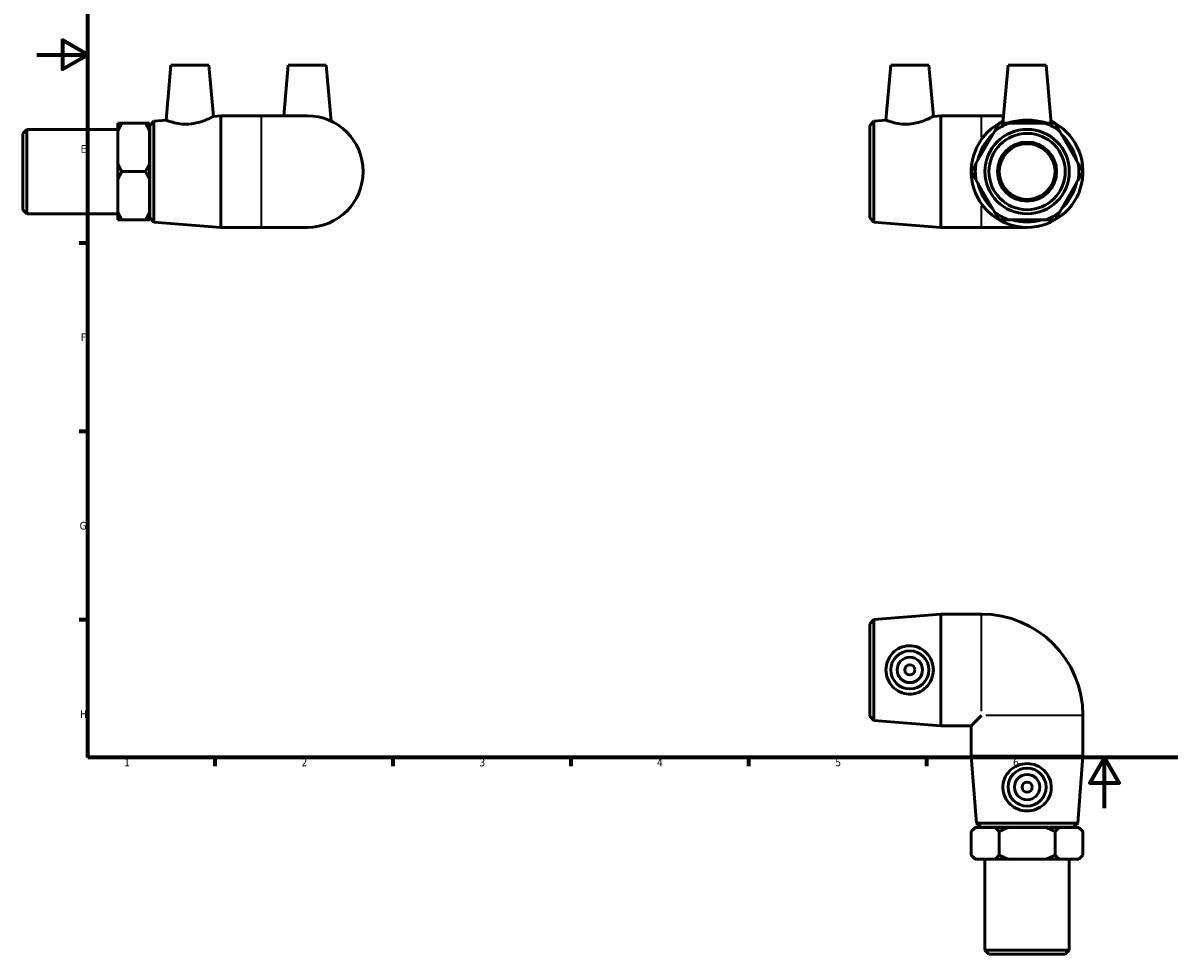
# Model space of a CAD drawing. Header units: millimetres. Extents: x -6 to 897, y -57 to 617.
# Tile 1 of 3: x -6 to 446, y -57 to 310. Entities that reach past the tile are written whole.
import ezdxf

# ---------------------------------------------------------------- set-up
doc = ezdxf.new("R2010")
doc.units = ezdxf.units.MM
for name, color, linetype, lineweight in [('Border (ANSI)', 7, 'Continuous', 70), ('Visible (ANSI)', 7, 'Continuous', 50), ('Visible Narrow (ANSI)', 7, 'Continuous', 35)]:
    doc.layers.add(name, color=color, linetype=linetype, lineweight=lineweight)
doc.styles.add('Note Text (ANSI)', font='tahoma.ttf')

# ---------------------------------------------------------------- blocks, each defined once
blk = doc.blocks.new('Borders Default Border')
at = {"layer": 'Border (ANSI)'}
for p, q in [((20, 222.75), (16.55, 222.75)), ((20, 148.5), (16.55, 148.5)), ((20, 74.25), (16.55, 74.25)), ((70.08, 20), (70.08, 16.55)), ((140.17, 20), (140.17, 16.55)), ((210.25, 20), (210.25, 16.55)), ((280.33, 20), (280.33, 16.55)), ((350.42, 20), (350.42, 16.55))]:
    blk.add_line(p, q, dxfattribs=at)
at = {"layer": 'Border (ANSI)', "flags": 128}
for points in [[(20, 20), (20, 574), (821, 574), (821, 20), (20, 20)], [(0, 297), (20, 297), (10, 302.77), (10, 291.23), (20, 297)], [(420.5, 0), (420.5, 20), (414.73, 10), (426.27, 10), (420.5, 20)]]:
    blk.add_lwpolyline(points, dxfattribs=at)
at = {"layer": 'Border (ANSI)', "color": 230, "true_color": 0xff0080, "char_height": 3.05, "attachment_point": 7, "style": 'Note Text (ANSI)'}
for s, insert in [('E', (17.21, 258.35)), ('F', (17.29, 184.1)), ('G', (16.81, 109.79)), ('H', (16.97, 35.6)), ('1', (34.35, 16.55)), ('2', (104.2, 16.55)), ('3', (174.26, 16.49)), ('4', (244.23, 16.55)), ('5', (314.48, 16.49)), ('6', (384.49, 16.49))]:
    blk.add_mtext(s, dxfattribs=dict(at, insert=insert))

msp = doc.modelspace()

# ---------------------------------------------------------------- linework, layer by layer
at = {"layer": 'Visible (ANSI)'}
for p, q in [((52.759, 292.927), (50.86, 271.23)), ((52.759, 292.927), (67.759, 292.927)), ((67.759, 292.927), (69.528, 272.697)), ((98.959, 292.927), (97.209, 272.927)), ((98.959, 292.927), (113.959, 292.927)), ((113.959, 292.927), (115.894, 270.801)), ((336.339, 292.927), (334.441, 271.23)), ((336.339, 292.927), (351.339, 292.927)), ((351.339, 292.927), (353.109, 272.697)), ((382.539, 292.927), (380.532, 269.98)), ((382.539, 292.927), (397.539, 292.927)), ((397.539, 292.927), (399.547, 269.98)), ((46.054, 270.853), (50.86, 271.23)), ((69.528, 272.697), (72.459, 272.927)), ((72.459, 228.927), (72.459, 272.927)), ((72.459, 272.927), (88.459, 272.927)), ((106.459, 272.927), (88.459, 272.927)), ((329.635, 270.853), (334.441, 271.23)), ((353.109, 272.697), (356.039, 272.927)), ((356.039, 228.927), (356.039, 272.927)), ((356.039, 272.927), (372.039, 272.927)), ((380.79, 272.927), (372.039, 272.927)), ((-5.541, 265.952), (-3.941, 267.552)), ((-3.941, 267.552), (-3.941, 234.303)), ((-3.941, 267.552), (31.859, 267.552)), ((31.859, 266.768), (31.859, 269.98)), ((31.859, 254.139), (31.859, 266.768)), ((33.459, 269.98), (42.759, 269.98)), ((44.359, 269.98), (44.359, 266.768)), ((44.359, 266.927), (44.459, 266.927)), ((44.359, 266.768), (44.359, 254.139)), ((44.459, 269.127), (46.054, 270.853)), ((44.459, 232.727), (44.459, 269.127)), ((46.054, 270.853), (46.054, 231.002)), ((328.039, 269.127), (329.635, 270.853)), ((328.039, 232.727), (328.039, 269.127)), ((329.635, 270.853), (329.635, 231.002)), ((377.185, 266.768), (369.894, 254.139)), ((397.331, 269.98), (382.748, 269.98)), ((410.185, 254.139), (402.894, 266.768)), ((-5.541, 235.903), (-5.541, 265.952)), ((31.859, 247.715), (31.859, 254.139)), ((44.359, 254.139), (44.359, 247.715)), ((33.459, 250.927), (42.759, 250.927)), ((31.859, 235.087), (31.859, 247.715)), ((44.359, 247.715), (44.359, 235.087)), ((369.894, 247.715), (377.185, 235.087)), ((402.894, 235.087), (410.185, 247.715)), ((-5.541, 235.903), (-3.941, 234.303)), ((31.859, 231.875), (31.859, 235.087)), ((44.359, 235.087), (44.359, 231.875)), ((44.359, 234.927), (44.459, 234.927)), ((-3.941, 234.303), (31.859, 234.303)), ((42.759, 231.875), (33.459, 231.875)), ((44.459, 232.727), (46.054, 231.002)), ((46.054, 231.002), (72.459, 228.927)), ((328.039, 232.727), (329.635, 231.002)), ((329.635, 231.002), (356.039, 228.927)), ((382.748, 231.875), (397.331, 231.875)), ((72.459, 228.927), (88.459, 228.927)), ((88.459, 228.927), (106.459, 228.927)), ((356.039, 228.927), (372.039, 228.927)), ((372.039, 228.927), (390.039, 228.927)), ((328.039, 72.729), (329.635, 74.454)), ((328.039, 36.329), (328.039, 72.729)), ((329.635, 74.454), (356.039, 76.529)), ((329.635, 74.454), (329.635, 34.603)), ((356.039, 32.529), (356.039, 76.529)), ((356.039, 76.529), (372.039, 76.529)), ((328.039, 36.329), (329.635, 34.603)), ((372.039, 36.529), (368.039, 32.529)), ((412.039, 20.529), (412.039, 36.529)), ((329.635, 34.603), (356.039, 32.529)), ((356.039, 32.529), (368.039, 32.529)), ((368.039, 20.529), (368.039, 32.529)), ((412.039, 20.529), (368.039, 20.529)), ((370.114, -5.876), (368.039, 20.529)), ((409.965, -5.876), (412.039, 20.529)), ((369.639, -7.571), (368.039, -9.171)), ((369.639, -7.571), (369.894, -7.571)), ((369.894, -7.571), (377.185, -7.571)), ((370.114, -5.876), (409.965, -5.876)), ((371.839, -7.471), (370.114, -5.876)), ((408.239, -7.471), (371.839, -7.471)), ((374.039, -7.571), (374.039, -7.471)), ((377.185, -7.571), (382.748, -7.571)), ((382.748, -7.571), (397.331, -7.571)), ((397.331, -7.571), (402.894, -7.571)), ((402.894, -7.571), (410.185, -7.571)), ((406.039, -7.571), (406.039, -7.471)), ((408.239, -7.471), (409.965, -5.876)), ((410.185, -7.571), (410.439, -7.571)), ((410.439, -7.571), (412.039, -9.171)), ((368.039, -9.171), (368.039, -18.471)), ((379.039, -9.171), (379.039, -18.471)), ((401.039, -18.471), (401.039, -9.171)), ((412.039, -18.471), (412.039, -9.171)), ((369.639, -20.071), (368.039, -18.471)), ((369.894, -20.071), (369.639, -20.071)), ((377.185, -20.071), (369.894, -20.071)), ((373.415, -55.871), (373.415, -20.071)), ((382.748, -20.071), (377.185, -20.071)), ((397.331, -20.071), (382.748, -20.071)), ((402.894, -20.071), (397.331, -20.071)), ((410.185, -20.071), (402.894, -20.071)), ((406.664, -55.871), (406.664, -20.071)), ((410.439, -20.071), (410.185, -20.071)), ((410.439, -20.071), (412.039, -18.471)), ((373.415, -55.871), (406.664, -55.871)), ((375.015, -57.471), (373.415, -55.871)), ((405.064, -57.471), (375.015, -57.471)), ((405.064, -57.471), (406.664, -55.871))]:
    msp.add_line(p, q, dxfattribs=at)
for centre, radius in [((390.039, 250.927), 16.625), ((390.039, 250.927), 15.024), ((390.039, 250.927), 11.637), ((390.039, 250.927), 11), ((343.839, 54.529), 7.5), ((343.839, 54.529), 5), ((343.839, 54.529), 2), ((390.039, 8.329), 7.5), ((390.039, 8.329), 5), ((390.039, 8.329), 2)]:
    msp.add_circle(centre, radius, dxfattribs=at)
for centre, radius, start, end in [((106.459, 250.927), 22, 270, 90), ((390.039, 250.927), 22, 115.39776, 64.60224), ((390.039, 250.927), 20.4, 110.941, 129.059), ((390.039, 250.927), 19.925, 72.97909, 107.02091), ((390.039, 250.927), 20.4, 50.941, 69.059), ((390.039, 250.927), 19.925, 132.97909, 167.02091), ((390.039, 250.927), 19.925, 12.97909, 47.02091), ((390.039, 250.927), 20.4, 170.941, 189.059), ((390.039, 250.927), 20.4, 350.941, 9.059), ((390.039, 250.927), 19.925, 192.97909, 227.02091), ((390.039, 250.927), 19.925, 312.97909, 347.02091), ((390.039, 250.927), 20.4, 230.941, 249.059), ((390.039, 250.927), 20.4, 290.941, 309.059), ((390.039, 250.927), 19.925, 252.97909, 287.02091), ((372.039, 36.529), 40, 0, 90)]:
    msp.add_arc(centre, radius, start, end, dxfattribs=at)
for points, knots in [([(59.861, 269.653), (58.699, 269.572), (57.475, 269.612), (55.251, 269.892), (54.25, 270.123), (52.677, 270.562), (51.994, 270.8), (51.085, 271.137), (50.86, 271.23), (50.86, 271.23)], [0, 0, 0, 0, 0.3494329, 0.3494329, 0.6988657, 0.6988657, 1.050786, 1.050786, 1.4027062, 1.4027062, 1.4027062, 1.4027062]), ([(69.528, 272.697), (69.528, 272.697), (69.282, 272.565), (68.308, 272.08), (67.582, 271.732), (65.903, 271.032), (64.824, 270.629), (62.433, 269.979), (61.118, 269.741), (59.861, 269.653)], [4.2973847, 4.2973847, 4.2973847, 4.2973847, 4.6651431, 4.6651431, 5.0329015, 5.0329015, 5.4111292, 5.4111292, 5.789357, 5.789357, 5.789357, 5.789357]), ([(343.442, 269.653), (342.28, 269.572), (341.056, 269.612), (338.832, 269.892), (337.831, 270.123), (336.258, 270.562), (335.575, 270.8), (334.666, 271.137), (334.441, 271.23), (334.441, 271.23)], [0, 0, 0, 0, 0.3494329, 0.3494329, 0.6988657, 0.6988657, 1.050786, 1.050786, 1.4027062, 1.4027062, 1.4027062, 1.4027062]), ([(353.109, 272.697), (353.109, 272.697), (352.863, 272.565), (351.889, 272.08), (351.163, 271.732), (349.484, 271.032), (348.405, 270.629), (346.014, 269.979), (344.698, 269.741), (343.442, 269.653)], [4.2973847, 4.2973847, 4.2973847, 4.2973847, 4.6651431, 4.6651431, 5.0329015, 5.0329015, 5.4111292, 5.4111292, 5.789357, 5.789357, 5.789357, 5.789357]), ([(397.939, 269.98), (397.553, 270.092), (397.114, 270.219), (395.808, 270.562), (394.757, 270.8), (392.46, 271.137), (391.213, 271.23), (388.866, 271.23), (387.619, 271.137), (385.322, 270.8), (384.271, 270.562), (382.965, 270.219), (382.526, 270.092), (382.14, 269.98)], [0.50283, 0.50283, 0.50283, 0.50283, 0.6988657, 0.6988657, 1.050786, 1.050786, 1.4027062, 1.4027062, 1.7546265, 1.7546265, 2.1065467, 2.1065467, 2.3025825, 2.3025825, 2.3025825, 2.3025825]), ([(343.442, 45.001), (342.28, 45.042), (341.056, 45.322), (338.832, 46.346), (337.831, 47.088), (336.258, 48.761), (335.575, 49.811), (334.666, 52.108), (334.441, 53.356), (334.441, 55.702), (334.666, 56.949), (335.575, 59.246), (336.258, 60.297), (337.831, 61.969), (338.832, 62.712), (341.056, 63.735), (342.28, 64.015), (344.698, 64.102), (346.014, 63.874), (348.405, 62.903), (349.484, 62.161), (351.163, 60.466), (351.889, 59.403), (352.863, 57.048), (353.109, 55.755), (353.109, 53.303), (352.863, 52.009), (351.889, 49.654), (351.163, 48.592), (349.484, 46.896), (348.405, 46.154), (346.014, 45.184), (344.698, 44.956), (343.442, 45.001)], [0, 0, 0, 0, 0.3494329, 0.3494329, 0.6988657, 0.6988657, 1.050786, 1.050786, 1.4027062, 1.4027062, 1.7546265, 1.7546265, 2.1065467, 2.1065467, 2.4559796, 2.4559796, 2.8054124, 2.8054124, 3.1836402, 3.1836402, 3.561868, 3.561868, 3.9296264, 3.9296264, 4.2973847, 4.2973847, 4.6651431, 4.6651431, 5.0329015, 5.0329015, 5.4111292, 5.4111292, 5.789357, 5.789357, 5.789357, 5.789357]), ([(399.567, 7.931), (399.526, 6.77), (399.246, 5.545), (398.222, 3.321), (397.48, 2.32), (395.808, 0.747), (394.757, 0.064), (392.46, -0.844), (391.213, -1.069), (388.866, -1.069), (387.619, -0.844), (385.322, 0.064), (384.271, 0.747), (382.599, 2.32), (381.857, 3.321), (380.833, 5.545), (380.553, 6.77), (380.467, 9.188), (380.694, 10.503), (381.665, 12.895), (382.407, 13.973), (384.102, 15.652), (385.165, 16.378), (387.52, 17.352), (388.814, 17.599), (391.265, 17.599), (392.559, 17.352), (394.914, 16.378), (395.977, 15.652), (397.672, 13.973), (398.414, 12.895), (399.385, 10.503), (399.612, 9.188), (399.567, 7.931)], [0, 0, 0, 0, 0.3494329, 0.3494329, 0.6988657, 0.6988657, 1.050786, 1.050786, 1.4027062, 1.4027062, 1.7546265, 1.7546265, 2.1065467, 2.1065467, 2.4559796, 2.4559796, 2.8054124, 2.8054124, 3.1836402, 3.1836402, 3.561868, 3.561868, 3.9296264, 3.9296264, 4.2973847, 4.2973847, 4.6651431, 4.6651431, 5.0329015, 5.0329015, 5.4111292, 5.4111292, 5.789357, 5.789357, 5.789357, 5.789357])]:
    msp.add_open_spline(points, degree=3, knots=knots, dxfattribs=at)
for points in [[(31.859, 266.768), (32.496, 268.313), (33.459, 269.98)], [(33.459, 269.98), (32.496, 269.98), (31.859, 269.98)], [(42.759, 269.98), (43.721, 268.313), (44.359, 266.768)], [(44.359, 269.98), (43.721, 269.98), (42.759, 269.98)], [(379.039, 269.98), (378.077, 268.313), (377.185, 266.768)], [(382.748, 269.98), (380.964, 269.98), (379.039, 269.98)], [(401.039, 269.98), (399.115, 269.98), (397.331, 269.98)], [(402.894, 266.768), (402.002, 268.313), (401.039, 269.98)], [(33.459, 250.927), (32.496, 252.594), (31.859, 254.139)], [(44.359, 254.139), (43.721, 252.594), (42.759, 250.927)], [(369.894, 254.139), (369.002, 252.594), (368.039, 250.927)], [(412.039, 250.927), (411.077, 252.594), (410.185, 254.139)], [(31.859, 247.715), (32.496, 249.261), (33.459, 250.927)], [(42.759, 250.927), (43.721, 249.261), (44.359, 247.715)], [(368.039, 250.927), (369.002, 249.261), (369.894, 247.715)], [(410.185, 247.715), (411.077, 249.261), (412.039, 250.927)], [(33.459, 231.875), (32.496, 233.541), (31.859, 235.087)], [(44.359, 235.087), (43.721, 233.541), (42.759, 231.875)], [(377.185, 235.087), (378.077, 233.541), (379.039, 231.875)], [(401.039, 231.875), (402.002, 233.541), (402.894, 235.087)], [(31.859, 231.875), (32.496, 231.875), (33.459, 231.875)], [(42.759, 231.875), (43.721, 231.875), (44.359, 231.875)], [(379.039, 231.875), (380.964, 231.875), (382.748, 231.875)], [(397.331, 231.875), (399.115, 231.875), (401.039, 231.875)], [(368.039, -9.171), (369.002, -8.209), (369.894, -7.571)], [(377.185, -7.571), (378.077, -8.209), (379.039, -9.171)], [(379.039, -9.171), (380.964, -8.209), (382.748, -7.571)], [(397.331, -7.571), (399.115, -8.209), (401.039, -9.171)], [(401.039, -9.171), (402.002, -8.209), (402.894, -7.571)], [(410.185, -7.571), (411.077, -8.209), (412.039, -9.171)], [(369.894, -20.071), (369.002, -19.433), (368.039, -18.471)], [(379.039, -18.471), (378.077, -19.433), (377.185, -20.071)], [(382.748, -20.071), (380.964, -19.433), (379.039, -18.471)], [(401.039, -18.471), (399.115, -19.433), (397.331, -20.071)], [(402.894, -20.071), (402.002, -19.433), (401.039, -18.471)], [(412.039, -18.471), (411.077, -19.433), (410.185, -20.071)]]:
    msp.add_rational_spline(points, [1, 1.00384797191, 1], degree=2, dxfattribs=at)
at = {"layer": 'Visible Narrow (ANSI)'}
for p, q in [((88.459, 229.198), (88.459, 272.657)), ((372.039, 264.424), (372.039, 272.902)), ((372.039, 228.953), (372.039, 237.431)), ((372.039, 38.268), (372.039, 76.353)), ((411.864, 36.529), (373.778, 36.529))]:
    msp.add_line(p, q, dxfattribs=at)

# ---------------------------------------------------------------- block references
msp.add_blockref('Borders Default Border', (0, 0))

doc.saveas('drawing.dxf')
